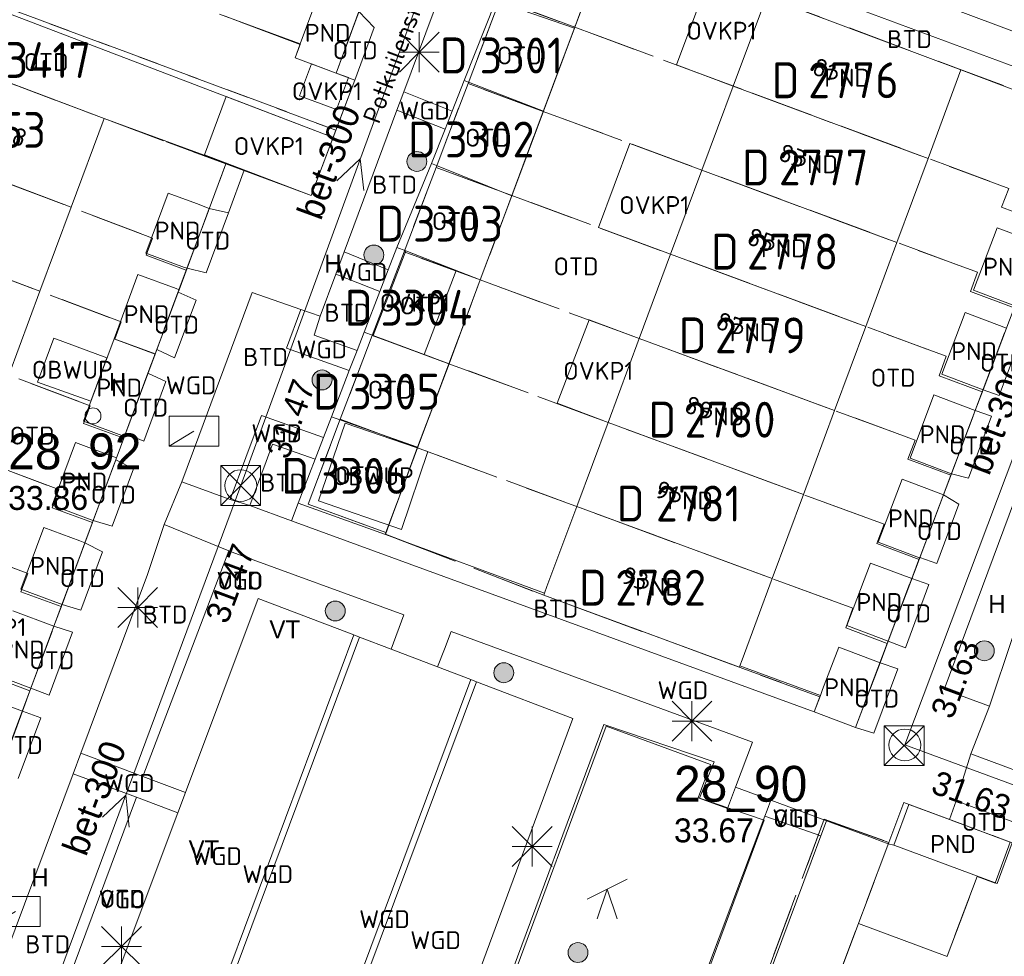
# Model space of a CAD drawing. Header units: metres. Extents: x 207644 to 210135, y 370459 to 373417.
# Tile 84 of 256: x 208183 to 208233, y 371666 to 371713. Entities that reach past the tile are written whole.
import ezdxf
from ezdxf.enums import TextEntityAlignment as Align

# ---------------------------------------------------------------- set-up
doc = ezdxf.new("R2010")
doc.units = ezdxf.units.M
doc.linetypes.add('HIDDEN2', pattern=[4.7625, 3.175, -1.5875])
for name, color, linetype in [('BTD', 7, 'Continuous'), ('CON_BxH300x300mm', 7, 'Continuous'), ('DMM_BxH300x300mm', 7, 'Continuous'), ('GB', 1, 'Continuous'), ('GB07', 1, 'Continuous'), ('GB11', 1, 'Continuous'), ('INV_BxH300x300mm', 7, 'Continuous'), ('KAD_perceelnummer', 212, 'Continuous'), ('KAD_sectie', 212, 'Continuous'), ('KAD_Vastgesteld_Perceel', 212, 'Continuous'), ('KO_INSPECTIE', 7, 'Continuous'), ('NAR', 7, 'Continuous'), ('NLV_inspectieput', 7, 'Continuous'), ('NNR_inspectieput', 7, 'Continuous'), ('NOD_inspectieput', 7, 'Continuous'), ('OBWUP', 7, 'Continuous'), ('onbekend', 7, 'Continuous'), ('ORL', 7, 'Continuous'), ('OTD', 7, 'Continuous'), ('OVKP1', 7, 'Continuous'), ('PIJL', 7, 'Continuous'), ('PND', 7, 'Continuous'), ('VGO', 7, 'Continuous'), ('WGD', 7, 'Continuous')]:
    doc.layers.add(name, color=color, linetype=linetype)
for name, color, linetype, lineweight in [('GIMGMV', 7, 'Continuous', 25), ('GMV', 7, 'Continuous', 25), ('GP1', 7, 'Continuous', 30), ('Q00_Overig_topografisch_object', 7, 'Continuous', 0), ('Q21_lantaarnpaal', 1, 'Continuous', 0), ('Q23_kolk', 153, 'Continuous', 0), ('Q26_boom', 72, 'Continuous', 0), ('Q28_rioolput', 153, 'Continuous', 0), ('Q34_speelwerktuig', 3, 'Continuous', 0)]:
    doc.layers.add(name, color=color, linetype=linetype, lineweight=lineweight)
doc.styles.add('ISO', font='isocpeur.ttf', dxfattribs={"height": 1})
doc.styles.add('ISOCP', font='ISOCP.shx', dxfattribs={"height": 1.8})

# ---------------------------------------------------------------- blocks, each defined once
blk = doc.blocks.new('ACMAP_ANN_TEMPLATE_Vastgesteld_Perceelnummer')
at = {"layer": 'KAD_perceelnummer', "style": 'ISOCP'}
blk.add_attdef('Perceelnummer', text='', height=1.8, dxfattribs=at).set_placement((0, 0), align=Align.MIDDLE)
at = {"layer": 'KAD_sectie', "style": 'ISOCP'}
blk.add_attdef('sectie', text='', height=1.8, dxfattribs=at).set_placement((-2.7, 0), align=Align.MIDDLE_RIGHT)
blk = doc.blocks.new('Q26')
blk.add_hatch(color=256).paths.add_polyline_path([(-0.452, -0.01, 1), (0.548, -0.01, 1)])
blk.add_circle((0.048, -0.01), 0.5)
blk = doc.blocks.new('Q34')
for p, q in [((-1, -0.5), (1, 0.5)), ((-0.5, -1.5), (0, 0)), ((0, 0), (0.5, -1.5))]:
    blk.add_line(p, q)
blk = doc.blocks.new('Q21')
for p, q in [((-1, 1), (0, 0)), ((0, 1), (0, 0)), ((0, 0), (1, 1)), ((-1, 0), (0, 0)), ((-1, -1), (0, 0)), ((0, 0), (1, 0)), ((0, 0), (0, -1)), ((0, 0), (1, -1))]:
    blk.add_line(p, q)
blk = doc.blocks.new('Q28')
at = {"linetype": 'Continuous'}
for p, q in [((-1, -1), (1, 1)), ((-1, 1), (1, -1))]:
    blk.add_line(p, q, dxfattribs=at)
blk.add_lwpolyline([(1, 1), (1, -1), (-1, -1), (-1, 1)], close=True)
blk = doc.blocks.new('Q23')
blk.add_line((-1.25, -0.75), (0, 0))
blk.add_lwpolyline([(-1.25, -0.75), (1.25, -0.75), (1.25, 0.75), (-1.25, 0.75), (-1.25, -0.75)])

msp = doc.modelspace()

# ---------------------------------------------------------------- linework, layer by layer
at = {"layer": 'CON_BxH300x300mm', "color": 253, "linetype": 'Continuous', "lineweight": 13}
for points in [[(208206.23, 371722.86), (208194.23, 371690.04)], [(208206.23, 371722.86), (208240.07, 371710.21)], [(208240.07, 371710.21), (208227.57, 371677.02)], [(208194.23, 371690.04), (208182.69, 371658.96)], [(208227.57, 371677.02), (208282.38, 371656.81)]]:
    msp.add_lwpolyline(points, dxfattribs=at)
at = {"layer": 'GB', "color": 253, "linetype": 'Continuous', "lineweight": 13}
for points in [[(208197.216, 371712.22), (208198.171, 371714.794)], [(208220.622, 371714.573), (208218.956, 371710.099)], [(208230.389, 371710.921), (208220.622, 371714.573)], [(208199.016, 371710.75), (208200.164, 371713.842)], [(208197.216, 371712.22), (208196.954, 371711.515)], [(208177.482, 371712.202), (208187.367, 371708.471)], [(208196.954, 371711.515), (208199.016, 371710.75)], [(208228.738, 371706.468), (208230.389, 371710.921)], [(208218.956, 371710.099), (208217.384, 371705.878)], [(208185.712, 371704.014), (208187.367, 371708.471)], [(208228.738, 371706.468), (208227.174, 371702.249)], [(208217.384, 371705.878), (208215.813, 371701.656)], [(208189.468, 371701.719), (208190.586, 371704.728)], [(208190.586, 371704.728), (208192.01, 371704.198)], [(208184.147, 371699.801), (208185.712, 371704.014)], [(208191.53, 371700.952), (208192.648, 371703.961)], [(208192.01, 371704.198), (208192.648, 371703.961)], [(208232.203, 371702.989), (208231.017, 371699.85)], [(208225.609, 371698.029), (208227.174, 371702.249)], [(208215.813, 371701.656), (208214.239, 371697.426)], [(208187.867, 371697.411), (208189.067, 371700.641)], [(208191.129, 371699.875), (208191.083, 371699.75)], [(208182.582, 371695.588), (208184.147, 371699.801)], [(208190.015, 371696.878), (208191.083, 371699.75)], [(208230.594, 371698.729), (208229.425, 371695.633)], [(208225.609, 371698.029), (208224.045, 371693.812)], [(208232.669, 371697.945), (208231.5, 371694.849)], [(208186.328, 371693.27), (208187.867, 371697.411)], [(208212.671, 371693.213), (208214.239, 371697.426)], [(208189.571, 371695.681), (208189.93, 371696.65)], [(208189.93, 371696.65), (208190.015, 371696.878)], [(208188.444, 371692.649), (208189.571, 371695.681)], [(208227.831, 371691.413), (208229.033, 371694.596)], [(208222.481, 371689.593), (208224.045, 371693.812)], [(208229.906, 371690.629), (208231.108, 371693.812)], [(208211.1, 371688.992), (208212.671, 371693.213)], [(208188.39, 371692.504), (208188.444, 371692.649)], [(208185.929, 371692.198), (208184.76, 371689.052)], [(208187.955, 371691.334), (208186.822, 371688.286)], [(208187.955, 371691.334), (208187.992, 371691.431)], [(208227.435, 371690.365), (208226.24, 371687.201)], [(208220.917, 371685.373), (208222.481, 371689.593)], [(208229.51, 371689.581), (208228.323, 371686.438)], [(208209.602, 371684.968), (208211.1, 371688.992)], [(208184.346, 371687.937), (208183.195, 371684.841)], [(208186.408, 371687.17), (208185.257, 371684.075)], [(208224.659, 371683.015), (208225.844, 371686.153)], [(208228.315, 371686.418), (208228.323, 371686.438)], [(208219.402, 371681.288), (208220.917, 371685.373)], [(208226.734, 371682.231), (208227.919, 371685.369)], [(208209.478, 371684.635), (208209.442, 371684.537)], [(208209.442, 371684.537), (208219.266, 371680.921)], [(208209.478, 371684.635), (208209.602, 371684.968)], [(208183.694, 371679.868), (208184.85, 371682.978)], [(208224.249, 371681.929), (208223.445, 371679.8)], [(208219.294, 371680.996), (208219.402, 371681.288)], [(208225.095, 371677.892), (208226.324, 371681.145)], [(208219.266, 371680.921), (208219.294, 371680.996)], [(208223.445, 371679.8), (208223.331, 371679.499)], [(208223.02, 371678.676), (208223.331, 371679.499)], [(208182.126, 371675.647), (208183.266, 371678.717)], [(208223.02, 371678.676), (208225.095, 371677.892)], [(208227.769, 371674.034), (208227.011, 371671.99)], [(208228.004, 371673.947), (208227.769, 371674.034)], [(208229.814, 371673.276), (208228.004, 371673.947)], [(208229.814, 371673.276), (208232.966, 371672.107)], [(208227.011, 371671.99), (208227.246, 371671.903)], [(208227.246, 371671.903), (208232.207, 371670.062)], [(208221.564, 371658.254), (208225.241, 371668.057)], [(208229.692, 371666.403), (208225.241, 371668.057)]]:
    msp.add_lwpolyline(points, dxfattribs=at)
at = {"layer": 'GB07', "color": 253, "linetype": 'Continuous', "lineweight": 13}
for points in [[(208228.738, 371706.468), (208218.956, 371710.099)], [(208185.712, 371704.014), (208175.841, 371707.746)], [(208217.384, 371705.878), (208227.174, 371702.249)], [(208184.147, 371699.801), (208174.286, 371703.523)], [(208215.813, 371701.656), (208225.609, 371698.029)], [(208189.93, 371696.65), (208187.867, 371697.411)], [(208214.239, 371697.426), (208224.045, 371693.812)], [(208222.481, 371689.593), (208212.671, 371693.213)], [(208220.917, 371685.373), (208211.1, 371688.992)]]:
    msp.add_lwpolyline(points, dxfattribs=at)
at = {"layer": 'GB11', "color": 253, "linetype": 'Continuous', "lineweight": 13}
for points in [[(208234.278, 371702.205), (208232.203, 371702.989)], [(208191.405, 371700.999), (208189.468, 371701.719)], [(208191.53, 371700.952), (208191.405, 371700.999)], [(208189.067, 371700.641), (208190.98, 371699.93)], [(208190.98, 371699.93), (208191.129, 371699.875)], [(208231.017, 371699.85), (208233.093, 371699.066)], [(208232.669, 371697.945), (208230.594, 371698.729)], [(208229.425, 371695.633), (208231.5, 371694.849)], [(208229.033, 371694.596), (208231.108, 371693.812)], [(208188.39, 371692.504), (208186.328, 371693.27)], [(208187.992, 371691.431), (208185.929, 371692.198)], [(208229.906, 371690.629), (208227.831, 371691.413)], [(208229.51, 371689.581), (208227.435, 371690.365)], [(208184.76, 371689.052), (208186.576, 371688.377)], [(208186.576, 371688.377), (208186.822, 371688.286)], [(208186.152, 371687.265), (208184.346, 371687.937)], [(208186.408, 371687.17), (208186.152, 371687.265)], [(208226.24, 371687.201), (208228.315, 371686.418)], [(208225.844, 371686.153), (208227.919, 371685.369)], [(208183.195, 371684.841), (208185.257, 371684.075)], [(208182.788, 371683.745), (208184.85, 371682.978)], [(208226.734, 371682.231), (208224.659, 371683.015)], [(208226.324, 371681.145), (208224.249, 371681.929)], [(208183.694, 371679.868), (208181.632, 371680.634)], [(208181.204, 371679.483), (208183.266, 371678.717)], [(208232.207, 371670.062), (208232.966, 371672.107)]]:
    msp.add_lwpolyline(points, dxfattribs=at)
at = {"layer": 'GIMGMV', "color": 253, "linetype": 'Continuous', "lineweight": 13}
for points in [[(208184.844, 371697.451), (208184.032, 371695.233)], [(208187.511, 371696.453), (208184.844, 371697.451)], [(208186.701, 371694.273), (208187.511, 371696.453)], [(208184.032, 371695.233), (208186.701, 371694.273)], [(208199.469, 371693.182), (208198.138, 371689.269)], [(208203.627, 371691.75), (208199.469, 371693.182)], [(208202.296, 371687.837), (208203.627, 371691.75)], [(208198.138, 371689.269), (208202.296, 371687.837)], [(208189.313, 371675.431), (208193.625, 371686.76)], [(208210.909, 371678.343), (208206.057, 371680.196)], [(208191.574, 371657.008), (208183.582, 371659.888), (208188.987, 371674.39)]]:
    msp.add_lwpolyline(points, dxfattribs=at)
at = {"layer": 'GMV', "color": 253, "linetype": 'Continuous', "lineweight": 13}
for points in [[(208205.726, 371718.707), (208202.411, 371709.809)], [(208171.215, 371718.096), (208198.871, 371707.526)], [(208212.688, 371717.594), (208210.984, 371713)], [(208220.984, 371715.562), (208234.992, 371710.36)], [(208205.453, 371710.375), (208207.031, 371714.375)], [(208210.984, 371713), (208207.286, 371714.286)], [(208197.216, 371712.22), (208193.155, 371713.717)], [(208200.164, 371713.842), (208200.933, 371713.04)], [(208200.933, 371713.04), (208199.955, 371710.405)], [(208209.422, 371708.844), (208210.984, 371713)], [(208199.016, 371710.75), (208199.955, 371710.405)], [(208230.389, 371710.921), (208234.597, 371709.318)], [(208198.871, 371707.526), (208199.954, 371710.402)], [(208199.954, 371710.402), (208199.955, 371710.405)], [(208205.453, 371710.375), (208204.848, 371708.846)], [(208205.749, 371710.261), (208205.453, 371710.375)], [(208209.422, 371708.844), (208205.749, 371710.261)], [(208202.411, 371709.809), (208202.07, 371708.893)], [(208204.848, 371708.846), (208202.411, 371709.809)], [(208202.07, 371708.893), (208199.418, 371701.776)], [(208204.489, 371707.936), (208202.07, 371708.893)], [(208204.848, 371708.846), (208204.489, 371707.936)], [(208207.844, 371704.594), (208209.422, 371708.844)], [(208187.367, 371708.471), (208192.886, 371706.439)], [(208203.813, 371706.219), (208204.489, 371707.936)], [(208198.871, 371707.526), (208197.77, 371704.6)], [(208192.886, 371706.439), (208194.407, 371705.879)], [(208193.61, 371703.732), (208194.407, 371705.879)], [(208194.407, 371705.879), (208194.408, 371705.881)], [(208194.408, 371705.881), (208197.77, 371704.6)], [(208203.813, 371706.219), (208202.063, 371702)], [(208204.148, 371706.084), (208203.813, 371706.219)], [(208207.844, 371704.594), (208204.148, 371706.084)], [(208239.341, 371706.118), (208229.543, 371679.8)], [(208206.256, 371700.368), (208207.844, 371704.594)], [(208192.648, 371703.961), (208193.61, 371703.732)], [(208192.493, 371700.724), (208193.61, 371703.732)], [(208202.063, 371702), (208201.625, 371700.866)], [(208202.063, 371702), (208202.514, 371701.824)], [(208199, 371700.655), (208199.418, 371701.776)], [(208201.625, 371700.866), (208199.418, 371701.776)], [(208206.256, 371700.368), (208202.514, 371701.824)], [(208191.129, 371699.875), (208191.53, 371700.952)], [(208191.53, 371700.952), (208192.493, 371700.724)], [(208201.625, 371700.866), (208201.206, 371699.779)], [(208198.216, 371698.55), (208199, 371700.655)], [(208201.206, 371699.779), (208199, 371700.655)], [(208206.256, 371700.368), (208204.688, 371696.156)], [(208190.907, 371696.456), (208191.985, 371699.357)], [(208191.985, 371699.357), (208191.083, 371699.75)], [(208192.123, 371692.525), (208194.81, 371699.741)], [(208194.81, 371699.741), (208197.245, 371698.89)], [(208200.422, 371697.75), (208201.206, 371699.779)], [(208196.522, 371696.934), (208197.245, 371698.89)], [(208197.245, 371698.89), (208198.216, 371698.55)], [(208197.911, 371697.597), (208198.216, 371698.55)], [(208200.067, 371696.83), (208197.911, 371697.597)], [(208200.422, 371697.75), (208200.067, 371696.83)], [(208200.422, 371697.75), (208200.885, 371697.577)], [(208204.688, 371696.156), (208200.885, 371697.577)], [(208233.442, 371697.607), (208232.309, 371694.558)], [(208199.674, 371695.812), (208196.522, 371696.934)], [(208190.015, 371696.878), (208190.907, 371696.456)], [(208200.067, 371696.83), (208199.674, 371695.812)], [(208203.109, 371691.969), (208204.688, 371696.156)], [(208190.464, 371695.262), (208189.571, 371695.681)], [(208199.674, 371695.812), (208198.781, 371693.5)], [(208189.355, 371692.277), (208190.464, 371695.262)], [(208231.108, 371693.812), (208231.5, 371694.849)], [(208232.309, 371694.558), (208231.5, 371694.849)], [(208195.277, 371693.563), (208193.691, 371689.341)], [(208198.376, 371692.449), (208195.277, 371693.563)], [(208198.781, 371693.5), (208198.376, 371692.449)], [(208198.781, 371693.5), (208199.256, 371693.332)], [(208230.768, 371690.412), (208231.924, 371693.522)], [(208231.924, 371693.522), (208231.108, 371693.812)], [(208199.256, 371693.332), (208203.109, 371691.969)], [(208187.992, 371691.431), (208188.39, 371692.504)], [(208188.444, 371692.649), (208189.355, 371692.277)], [(208191.277, 371690.232), (208192.123, 371692.525)], [(208198.376, 371692.449), (208197.963, 371691.374)], [(208195.822, 371692.119), (208195.503, 371691.258)], [(208197.963, 371691.374), (208195.822, 371692.119)], [(208203.109, 371691.969), (208201.6, 371687.865)], [(208187.955, 371691.334), (208188.837, 371690.882)], [(208195.503, 371691.258), (208194.69, 371689.04)], [(208197.109, 371689.156), (208197.963, 371691.374)], [(208188.837, 371690.882), (208187.769, 371688.008)], [(208229.51, 371689.581), (208229.906, 371690.629)], [(208229.906, 371690.629), (208230.768, 371690.412)], [(208190.388, 371688.093), (208191.277, 371690.232)], [(208191.277, 371690.232), (208193.691, 371689.341)], [(208229.51, 371689.581), (208230.284, 371689.109)], [(208194.69, 371689.04), (208193.691, 371689.341)], [(208196.773, 371688.278), (208194.69, 371689.04)], [(208197.109, 371689.156), (208196.773, 371688.278)], [(208201.5, 371687.594), (208197.109, 371689.156)], [(208230.284, 371689.109), (208229.178, 371686.135)], [(208231.816, 371678.97), (208235.281, 371689.314)], [(208186.408, 371687.17), (208186.822, 371688.286)], [(208187.769, 371688.008), (208186.822, 371688.286)], [(208189.549, 371685.579), (208190.388, 371688.093)], [(208193.625, 371686.76), (208190.388, 371688.093)], [(208223.02, 371678.676), (208196.773, 371688.278)], [(208201.6, 371687.865), (208201.5, 371687.594)], [(208209.478, 371684.635), (208201.5, 371687.594)], [(208186.408, 371687.17), (208187.289, 371686.715)], [(208187.289, 371686.715), (208186.199, 371683.779)], [(208193.79, 371686.692), (208193.625, 371686.76)], [(208202.414, 371683.548), (208193.79, 371686.692)], [(208227.919, 371685.369), (208228.315, 371686.418)], [(208229.178, 371686.135), (208228.323, 371686.438)], [(208186.195, 371676.604), (208189.549, 371685.579)], [(208227.605, 371681.901), (208228.782, 371685.069)], [(208228.782, 371685.069), (208227.919, 371685.369)], [(208184.85, 371682.978), (208185.257, 371684.075)], [(208186.199, 371683.779), (208185.257, 371684.075)], [(208195.101, 371684.379), (208191.448, 371674.627)], [(208199.905, 371682.545), (208195.101, 371684.379)], [(208201.786, 371681.826), (208202.414, 371683.548)], [(208184.615, 371679.517), (208185.789, 371682.676)], [(208185.789, 371682.676), (208184.85, 371682.978)], [(208204.453, 371681.825), (208204.791, 371682.711)], [(208204.791, 371682.711), (208219.918, 371677.163)], [(208199.905, 371682.545), (208190.986, 371658.621)], [(208200.185, 371682.438), (208191.268, 371658.518)], [(208200.185, 371682.438), (208199.905, 371682.545)], [(208201.786, 371681.826), (208200.185, 371682.438)], [(208226.324, 371681.145), (208226.734, 371682.231)], [(208226.734, 371682.231), (208227.605, 371681.901)], [(208204.114, 371680.938), (208201.786, 371681.826)], [(208204.453, 371681.825), (208204.114, 371680.938)], [(208227.212, 371680.844), (208226.324, 371681.145)], [(208204.114, 371680.938), (208205.777, 371680.303)], [(208223.331, 371679.499), (208219.294, 371680.996)], [(208226.009, 371677.608), (208227.212, 371680.844)], [(208196.834, 371656.344), (208205.777, 371680.303)], [(208197.117, 371656.245), (208206.057, 371680.196)], [(208205.777, 371680.303), (208206.057, 371680.196)], [(208183.266, 371678.717), (208183.694, 371679.868)], [(208183.694, 371679.868), (208184.615, 371679.517)], [(208229.543, 371679.8), (208231.816, 371678.97)], [(208184.191, 371678.374), (208183.266, 371678.717)], [(208230.877, 371676.579), (208231.816, 371678.97)], [(208183.061, 371675.333), (208184.191, 371678.374)], [(208202.082, 371654.502), (208210.909, 371678.343)], [(208202.638, 371651.111), (208212.58, 371677.964)], [(208212.58, 371677.964), (208217.812, 371676.03)], [(208225.095, 371677.892), (208226.009, 371677.608)], [(208219.918, 371677.163), (208219.069, 371674.898)], [(208185.81, 371675.574), (208186.195, 371676.604)], [(208186.195, 371676.604), (208189.313, 371675.431)], [(208230.152, 371674.211), (208230.877, 371676.579)], [(208235.484, 371674.874), (208230.877, 371676.579)], [(208217.812, 371676.03), (208217.189, 371674.367)], [(208185.81, 371675.574), (208181.435, 371663.868)], [(208188.987, 371674.39), (208185.81, 371675.574)], [(208189.313, 371675.431), (208191.448, 371674.627)], [(208218.665, 371673.821), (208219.069, 371674.898)], [(208220.844, 371674.241), (208219.069, 371674.898)], [(208191.069, 371673.614), (208188.987, 371674.39)], [(208191.069, 371673.614), (208191.448, 371674.627)], [(208217.189, 371674.367), (208218.665, 371673.821)], [(208220.657, 371673.741), (208220.844, 371674.241)], [(208223.597, 371673.222), (208220.844, 371674.241)], [(208229.814, 371673.276), (208230.152, 371674.211)], [(208233.31, 371673.035), (208230.152, 371674.211)], [(208220.545, 371673.444), (208220.657, 371673.741)], [(208191.069, 371673.614), (208186.122, 371660.406)], [(208220.545, 371673.444), (208210.892, 371647.788)], [(208223.357, 371672.453), (208220.545, 371673.444)], [(208223.357, 371672.453), (208223.637, 371673.207)], [(208223.637, 371673.207), (208223.597, 371673.222)], [(208223.637, 371673.207), (208225.68, 371672.451)], [(208222.875, 371671.156), (208223.357, 371672.453)], [(208225.68, 371672.451), (208226.733, 371672.061)], [(208227.011, 371671.99), (208226.733, 371672.061)], [(208214.494, 371648.703), (208222.875, 371671.156)]]:
    msp.add_lwpolyline(points, dxfattribs=at)
at = {"layer": 'GP1', "color": 253, "linetype": 'Continuous', "lineweight": 13}
for points in [[(208217.776, 371715.657), (208216.101, 371711.159)], [(208197.183, 371709.608), (208197.777, 371711.21)], [(208197.777, 371711.21), (208199.016, 371710.75)], [(208199.016, 371710.75), (208199.634, 371710.523)], [(208216.101, 371711.159), (208218.956, 371710.099)], [(208199.634, 371710.523), (208199.039, 371708.92)], [(208193.499, 371709.579), (208192.406, 371706.644)], [(208198.871, 371707.526), (208193.499, 371709.579)], [(208199.039, 371708.92), (208197.183, 371709.608)], [(208215.813, 371701.656), (208212.194, 371703.003), (208213.764, 371707.225), (208217.384, 371705.878)], [(208192.406, 371706.644), (208197.77, 371704.6)], [(208202.514, 371701.824), (208200.885, 371697.577)], [(208202.514, 371701.824), (208205.05, 371700.837)], [(208205.05, 371700.837), (208203.435, 371696.624)], [(208210.119, 371694.186), (208211.73, 371698.37)], [(208211.73, 371698.37), (208214.239, 371697.426)], [(208203.435, 371696.624), (208200.885, 371697.577)], [(208212.671, 371693.213), (208210.119, 371694.186)]]:
    msp.add_lwpolyline(points, dxfattribs=at)
at = {"layer": 'KAD_Vastgesteld_Perceel', "color": 253, "linetype": 'HIDDEN2', "lineweight": 13}
for points in [[(208182.074, 371675.511), (208183.647, 371679.743), (208185.215, 371683.963), (208186.784, 371688.185), (208188.356, 371692.415), (208189.929, 371696.647), (208191.496, 371700.865), (208193.477, 371706.194), (208197.77, 371704.6), (208199.007, 371707.885), (208199.954, 371710.401), (208199.016, 371710.75), (208200.568, 371714.931), (208202.136, 371719.158), (208203.704, 371723.384), (208205.267, 371727.597), (208206.841, 371731.839), (208208.4, 371736.041), (208209.975, 371740.337), (208210.91, 371739.984), (208212.609, 371744.505)], [(208236.681, 371708.567), (208220.621, 371714.574), (208219.853, 371714.867), (208220.221, 371715.851), (208209.323, 371719.918), (208207.242, 371714.446), (208205.639, 371710.231), (208204.036, 371706.016), (208202.425, 371701.78), (208200.829, 371697.583), (208199.226, 371693.369), (208197.606, 371689.11), (208197.606, 371689.11), (208201.52, 371687.689), (208201.488, 371687.604), (208209.442, 371684.537), (208223.306, 371679.433), (208223.02, 371678.676), (208225.095, 371677.892), (208226.691, 371682.118), (208228.284, 371686.335), (208229.879, 371690.557), (208231.461, 371694.746), (208233.057, 371698.972)], [(208249.781, 371665.872), (208245.554, 371667.439), (208241.32, 371669.009), (208237.095, 371670.575), (208232.867, 371672.143), (208227.517, 371674.127), (208226.766, 371672.124), (208223.526, 371673.291), (208214.343, 371648.654)]]:
    msp.add_lwpolyline(points, dxfattribs=at)
for points in [[(208197.204, 371712.189), (208175.621, 371720.332), (208177.309, 371724.774), (208198.842, 371716.64), (208198.491, 371715.697), (208200.568, 371714.931), (208199.016, 371710.75), (208196.954, 371711.515), (208197.204, 371712.189)], [(208199.016, 371710.75), (208199.954, 371710.401), (208199.007, 371707.885), (208171.261, 371718.217), (208172.489, 371721.513), (208175.621, 371720.332), (208197.204, 371712.189), (208196.954, 371711.515), (208199.016, 371710.75)], [(208207.242, 371714.446), (208209.323, 371719.918), (208220.221, 371715.851), (208219.853, 371714.867), (208212.692, 371717.599), (208210.994, 371713.054), (208207.242, 371714.446)], [(208193.477, 371706.194), (208187.368, 371708.465), (208177.482, 371712.202), (208170.035, 371714.928), (208171.261, 371718.217), (208199.007, 371707.885), (208197.77, 371704.6), (208193.477, 371706.194)], [(208219.853, 371714.867), (208220.621, 371714.574), (208236.681, 371708.567), (208234.648, 371703.184), (208232.43, 371704.013), (208232.786, 371704.965), (208210.994, 371713.054), (208212.692, 371717.599), (208219.853, 371714.867)], [(208170.035, 371714.928), (208177.482, 371712.202), (208187.368, 371708.465), (208193.477, 371706.194), (208191.496, 371700.865), (208189.481, 371701.606), (208189.798, 371702.469), (208168.406, 371710.557), (208170.035, 371714.928)], [(208205.639, 371710.231), (208207.242, 371714.446), (208210.994, 371713.054), (208209.417, 371708.831), (208205.639, 371710.231)], [(208210.994, 371713.054), (208232.786, 371704.965), (208232.43, 371704.013), (208234.648, 371703.184), (208233.057, 371698.972), (208230.863, 371699.792), (208231.22, 371700.749), (208209.417, 371708.831), (208210.994, 371713.054)], [(208166.833, 371706.337), (208168.406, 371710.557), (208189.798, 371702.469), (208189.481, 371701.606), (208191.496, 371700.865), (208189.929, 371696.647), (208187.901, 371697.392), (208188.226, 371698.261), (208166.833, 371706.337)], [(208204.036, 371706.016), (208205.639, 371710.231), (208209.417, 371708.831), (208207.84, 371704.609), (208204.036, 371706.016)], [(208231.22, 371700.749), (208230.863, 371699.792), (208233.057, 371698.972), (208231.461, 371694.746), (208229.294, 371695.556), (208229.653, 371696.532), (208207.84, 371704.609), (208209.417, 371708.831), (208231.22, 371700.749)], [(208165.261, 371702.118), (208166.833, 371706.337), (208188.226, 371698.261), (208187.901, 371697.392), (208189.929, 371696.647), (208188.356, 371692.415), (208186.333, 371693.158), (208186.661, 371694.05), (208165.261, 371702.118)], [(208202.425, 371701.78), (208204.036, 371706.016), (208207.84, 371704.609), (208206.256, 371700.368), (208202.425, 371701.78)], [(208229.653, 371696.532), (208229.294, 371695.556), (208231.461, 371694.746), (208229.879, 371690.557), (208227.729, 371691.361), (208228.087, 371692.322), (208206.256, 371700.368), (208207.84, 371704.609), (208229.653, 371696.532)], [(208163.689, 371697.898), (208165.261, 371702.118), (208186.661, 371694.05), (208186.333, 371693.158), (208188.356, 371692.415), (208186.784, 371688.185), (208184.761, 371688.928), (208185.098, 371689.838), (208163.689, 371697.898)], [(208200.829, 371697.583), (208202.425, 371701.78), (208206.256, 371700.368), (208204.684, 371696.161), (208200.829, 371697.583)], [(208228.087, 371692.322), (208227.729, 371691.361), (208229.879, 371690.557), (208228.284, 371686.335), (208226.165, 371687.127), (208226.526, 371688.1), (208204.684, 371696.161), (208206.256, 371700.368), (208228.087, 371692.322)], [(208162.118, 371693.681), (208163.689, 371697.898), (208185.098, 371689.838), (208184.761, 371688.928), (208186.784, 371688.185), (208185.215, 371683.963), (208183.195, 371684.705), (208183.536, 371685.626), (208162.118, 371693.681)], [(208199.226, 371693.369), (208200.829, 371697.583), (208204.684, 371696.161), (208203.107, 371691.939), (208199.226, 371693.369)], [(208204.684, 371696.161), (208226.526, 371688.1), (208226.165, 371687.127), (208228.284, 371686.335), (208226.691, 371682.118), (208224.606, 371682.897), (208224.967, 371683.88), (208203.107, 371691.939), (208204.684, 371696.161)], [(208160.546, 371689.461), (208162.118, 371693.681), (208183.536, 371685.626), (208183.195, 371684.705), (208185.215, 371683.963), (208183.647, 371679.743), (208181.626, 371680.486), (208181.969, 371681.415), (208160.546, 371689.461)], [(208203.107, 371691.939), (208201.52, 371687.689), (208197.606, 371689.11), (208199.226, 371693.369), (208203.107, 371691.939)], [(208209.442, 371684.537), (208201.488, 371687.604), (208201.52, 371687.689), (208203.107, 371691.939), (208224.967, 371683.88), (208224.606, 371682.897), (208226.691, 371682.118), (208225.095, 371677.892), (208223.02, 371678.676), (208223.306, 371679.433), (208209.442, 371684.537)], [(208158.974, 371685.242), (208160.546, 371689.461), (208181.969, 371681.415), (208181.626, 371680.486), (208183.647, 371679.743), (208182.074, 371675.511), (208180.058, 371676.253), (208180.405, 371677.204), (208158.974, 371685.242)], [(208223.001, 371648.574), (208218.524, 371650.246), (208221.564, 371658.254), (208226.766, 371672.124), (208227.517, 371674.127), (208232.867, 371672.143), (208232.104, 371670.086), (208231.199, 371670.42), (208223.001, 371648.574)], [(208221.975, 371645.843), (208214.343, 371648.654), (208223.526, 371673.291), (208226.766, 371672.124), (208221.564, 371658.254), (208218.524, 371650.246), (208223.001, 371648.574), (208221.975, 371645.843)], [(208235.412, 371668.86), (208227.245, 371646.989), (208223.001, 371648.574), (208231.199, 371670.42), (208232.104, 371670.086), (208232.867, 371672.143), (208237.095, 371670.575), (208236.333, 371668.519), (208235.412, 371668.86)]]:
    msp.add_lwpolyline(points, close=True, dxfattribs=at)
at = {"layer": 'NOD_inspectieput', "color": 253, "lineweight": 13}
for centre in [(208194.23, 371690.04), (208227.57, 371677.02)]:
    msp.add_circle(centre, 0.8, dxfattribs=at)
at = {"layer": 'onbekend', "color": 253, "lineweight": 13}
msp.add_circle((208186.81, 371693.54), 0.4, dxfattribs=at)
at = {"layer": 'PIJL', "color": 253, "lineweight": 13}
for points in [[(208199.06, 371705.34), (208200.23, 371706.45), (208200.41, 371704.85)], [(208187.28, 371673.4), (208188.46, 371674.5), (208188.63, 371672.9)]]:
    msp.add_lwpolyline(points, dxfattribs=at)
at = {"layer": 'Q00_Overig_topografisch_object', "color": 253}
msp.add_lwpolyline([(208211.042, 371647.737), (208220.502, 371673.245), (208217.262, 371674.351), (208217.991, 371676.173), (208212.461, 371678.041), (208202.38, 371650.931), (208211.042, 371647.737)], dxfattribs=at)

# ---------------------------------------------------------------- block references
at = {"layer": 'KAD_Vastgesteld_Perceel', "color": 253, "linetype": 'HIDDEN2', "lineweight": 13}
ref = msp.add_blockref('ACMAP_ANN_TEMPLATE_Vastgesteld_Perceelnummer', (208208.32, 371711.639), dxfattribs=at)
ref.add_attrib('Perceelnummer', '3301', dxfattribs={"layer": 'KAD_perceelnummer', "lineweight": 13, "height": 1.8, "style": 'ISOCP'}).set_placement((208208.32, 371711.639), align=Align.MIDDLE)
ref.add_attrib('sectie', 'D', dxfattribs={"layer": 'KAD_sectie', "lineweight": 13, "height": 1.8, "style": 'ISOCP'}).set_placement((208205.62, 371711.639), align=Align.MIDDLE_RIGHT)
ref = msp.add_blockref('ACMAP_ANN_TEMPLATE_Vastgesteld_Perceelnummer', (208184.563, 371711.409), dxfattribs=at)
ref.add_attrib('Perceelnummer', '3417', dxfattribs={"layer": 'KAD_perceelnummer', "lineweight": 13, "height": 1.8, "style": 'ISOCP'}).set_placement((208184.563, 371711.409), align=Align.MIDDLE)
ref.add_attrib('sectie', 'D', dxfattribs={"layer": 'KAD_sectie', "lineweight": 13, "height": 1.8, "style": 'ISOCP'}).set_placement((208181.863, 371711.409), align=Align.MIDDLE_RIGHT)
ref = msp.add_blockref('ACMAP_ANN_TEMPLATE_Vastgesteld_Perceelnummer', (208224.985, 371710.392), dxfattribs=at)
ref.add_attrib('Perceelnummer', '2776', dxfattribs={"layer": 'KAD_perceelnummer', "lineweight": 13, "height": 1.8, "style": 'ISOCP'}).set_placement((208224.985, 371710.392), align=Align.MIDDLE)
ref.add_attrib('sectie', 'D', dxfattribs={"layer": 'KAD_sectie', "lineweight": 13, "height": 1.8, "style": 'ISOCP'}).set_placement((208222.285, 371710.392), align=Align.MIDDLE_RIGHT)
ref = msp.add_blockref('ACMAP_ANN_TEMPLATE_Vastgesteld_Perceelnummer', (208182.17, 371707.897), dxfattribs=at)
ref.add_attrib('Perceelnummer', '2753', dxfattribs={"layer": 'KAD_perceelnummer', "lineweight": 13, "height": 1.8, "style": 'ISOCP'}).set_placement((208182.17, 371707.897), align=Align.MIDDLE)
ref.add_attrib('sectie', 'D', dxfattribs={"layer": 'KAD_sectie', "lineweight": 13, "height": 1.8, "style": 'ISOCP'}).set_placement((208179.47, 371707.897), align=Align.MIDDLE_RIGHT)
ref = msp.add_blockref('ACMAP_ANN_TEMPLATE_Vastgesteld_Perceelnummer', (208206.73, 371707.42), dxfattribs=at)
ref.add_attrib('Perceelnummer', '3302', dxfattribs={"layer": 'KAD_perceelnummer', "lineweight": 13, "height": 1.8, "style": 'ISOCP'}).set_placement((208206.73, 371707.42), align=Align.MIDDLE)
ref.add_attrib('sectie', 'D', dxfattribs={"layer": 'KAD_sectie', "lineweight": 13, "height": 1.8, "style": 'ISOCP'}).set_placement((208204.03, 371707.42), align=Align.MIDDLE_RIGHT)
ref = msp.add_blockref('ACMAP_ANN_TEMPLATE_Vastgesteld_Perceelnummer', (208223.491, 371706.013), dxfattribs=at)
ref.add_attrib('Perceelnummer', '2777', dxfattribs={"layer": 'KAD_perceelnummer', "lineweight": 13, "height": 1.8, "style": 'ISOCP'}).set_placement((208223.491, 371706.013), align=Align.MIDDLE)
ref.add_attrib('sectie', 'D', dxfattribs={"layer": 'KAD_sectie', "lineweight": 13, "height": 1.8, "style": 'ISOCP'}).set_placement((208220.791, 371706.013), align=Align.MIDDLE_RIGHT)
ref = msp.add_blockref('ACMAP_ANN_TEMPLATE_Vastgesteld_Perceelnummer', (208205.136, 371703.192), dxfattribs=at)
ref.add_attrib('Perceelnummer', '3303', dxfattribs={"layer": 'KAD_perceelnummer', "lineweight": 13, "height": 1.8, "style": 'ISOCP'}).set_placement((208205.136, 371703.192), align=Align.MIDDLE)
ref.add_attrib('sectie', 'D', dxfattribs={"layer": 'KAD_sectie', "lineweight": 13, "height": 1.8, "style": 'ISOCP'}).set_placement((208202.436, 371703.192), align=Align.MIDDLE_RIGHT)
ref = msp.add_blockref('ACMAP_ANN_TEMPLATE_Vastgesteld_Perceelnummer', (208221.936, 371701.789), dxfattribs=at)
ref.add_attrib('Perceelnummer', '2778', dxfattribs={"layer": 'KAD_perceelnummer', "lineweight": 13, "height": 1.8, "style": 'ISOCP'}).set_placement((208221.936, 371701.789), align=Align.MIDDLE)
ref.add_attrib('sectie', 'D', dxfattribs={"layer": 'KAD_sectie', "lineweight": 13, "height": 1.8, "style": 'ISOCP'}).set_placement((208219.236, 371701.789), align=Align.MIDDLE_RIGHT)
ref = msp.add_blockref('ACMAP_ANN_TEMPLATE_Vastgesteld_Perceelnummer', (208203.545, 371698.971), dxfattribs=at)
ref.add_attrib('Perceelnummer', '3304', dxfattribs={"layer": 'KAD_perceelnummer', "lineweight": 13, "height": 1.8, "style": 'ISOCP'}).set_placement((208203.545, 371698.971), align=Align.MIDDLE)
ref.add_attrib('sectie', 'D', dxfattribs={"layer": 'KAD_sectie', "lineweight": 13, "height": 1.8, "style": 'ISOCP'}).set_placement((208200.845, 371698.971), align=Align.MIDDLE_RIGHT)
ref = msp.add_blockref('ACMAP_ANN_TEMPLATE_Vastgesteld_Perceelnummer', (208220.314, 371697.583), dxfattribs=at)
ref.add_attrib('Perceelnummer', '2779', dxfattribs={"layer": 'KAD_perceelnummer', "lineweight": 13, "height": 1.8, "style": 'ISOCP'}).set_placement((208220.314, 371697.583), align=Align.MIDDLE)
ref.add_attrib('sectie', 'D', dxfattribs={"layer": 'KAD_sectie', "lineweight": 13, "height": 1.8, "style": 'ISOCP'}).set_placement((208217.614, 371697.583), align=Align.MIDDLE_RIGHT)
ref = msp.add_blockref('ACMAP_ANN_TEMPLATE_Vastgesteld_Perceelnummer', (208201.958, 371694.761), dxfattribs=at)
ref.add_attrib('Perceelnummer', '3305', dxfattribs={"layer": 'KAD_perceelnummer', "lineweight": 13, "height": 1.8, "style": 'ISOCP'}).set_placement((208201.958, 371694.761), align=Align.MIDDLE)
ref.add_attrib('sectie', 'D', dxfattribs={"layer": 'KAD_sectie', "lineweight": 13, "height": 1.8, "style": 'ISOCP'}).set_placement((208199.258, 371694.761), align=Align.MIDDLE_RIGHT)
ref = msp.add_blockref('ACMAP_ANN_TEMPLATE_Vastgesteld_Perceelnummer', (208218.795, 371693.352), dxfattribs=at)
ref.add_attrib('Perceelnummer', '2780', dxfattribs={"layer": 'KAD_perceelnummer', "lineweight": 13, "height": 1.8, "style": 'ISOCP'}).set_placement((208218.795, 371693.352), align=Align.MIDDLE)
ref.add_attrib('sectie', 'D', dxfattribs={"layer": 'KAD_sectie', "lineweight": 13, "height": 1.8, "style": 'ISOCP'}).set_placement((208216.095, 371693.352), align=Align.MIDDLE_RIGHT)
ref = msp.add_blockref('ACMAP_ANN_TEMPLATE_Vastgesteld_Perceelnummer', (208200.363, 371690.529), dxfattribs=at)
ref.add_attrib('Perceelnummer', '3306', dxfattribs={"layer": 'KAD_perceelnummer', "lineweight": 13, "height": 1.8, "style": 'ISOCP'}).set_placement((208200.363, 371690.529), align=Align.MIDDLE)
ref.add_attrib('sectie', 'D', dxfattribs={"layer": 'KAD_sectie', "lineweight": 13, "height": 1.8, "style": 'ISOCP'}).set_placement((208197.663, 371690.529), align=Align.MIDDLE_RIGHT)
ref = msp.add_blockref('ACMAP_ANN_TEMPLATE_Vastgesteld_Perceelnummer', (208217.205, 371689.14), dxfattribs=at)
ref.add_attrib('Perceelnummer', '2781', dxfattribs={"layer": 'KAD_perceelnummer', "lineweight": 13, "height": 1.8, "style": 'ISOCP'}).set_placement((208217.205, 371689.14), align=Align.MIDDLE)
ref.add_attrib('sectie', 'D', dxfattribs={"layer": 'KAD_sectie', "lineweight": 13, "height": 1.8, "style": 'ISOCP'}).set_placement((208214.505, 371689.14), align=Align.MIDDLE_RIGHT)
ref = msp.add_blockref('ACMAP_ANN_TEMPLATE_Vastgesteld_Perceelnummer', (208215.309, 371684.916), dxfattribs=at)
ref.add_attrib('Perceelnummer', '2782', dxfattribs={"layer": 'KAD_perceelnummer', "lineweight": 13, "height": 1.8, "style": 'ISOCP'}).set_placement((208215.309, 371684.916), align=Align.MIDDLE)
ref.add_attrib('sectie', 'D', dxfattribs={"layer": 'KAD_sectie', "lineweight": 13, "height": 1.8, "style": 'ISOCP'}).set_placement((208212.609, 371684.916), align=Align.MIDDLE_RIGHT)
at = {"layer": 'Q21_lantaarnpaal', "color": 253}
for p in [(208203.194, 371711.8), (208189.056, 371683.919), (208216.883, 371678.216), (208208.864, 371671.924), (208188.238, 371666.905)]:
    msp.add_blockref('Q21', p, dxfattribs=at)
at = {"layer": 'Q23_kolk', "color": 253}
for p in [(208191.881, 371692.773), (208182.913, 371668.656)]:
    msp.add_blockref('Q23', p, dxfattribs=at)
at = {"layer": 'Q26_boom', "color": 253}
for p in [(208203.025, 371706.326), (208200.863, 371701.63), (208198.262, 371695.356), (208198.927, 371683.756), (208231.514, 371681.757), (208207.386, 371680.656), (208211.111, 371666.607)]:
    msp.add_blockref('Q26', p, dxfattribs=at)
at = {"layer": 'Q28_rioolput', "color": 253}
for p in [(208194.228, 371690.043), (208227.533, 371676.983)]:
    msp.add_blockref('Q28', p, dxfattribs=at)
at = {"layer": 'Q34_speelwerktuig', "color": 253}
msp.add_blockref('Q34', (208212.628, 371669.783), dxfattribs=at)

# ---------------------------------------------------------------- texts
at = {"layer": 'BTD', "color": 253, "linetype": 'Continuous', "lineweight": 13, "style": 'ISO'}
for p in [(208227.807, 371712.457), (208201.954, 371705.15), (208199.559, 371698.722), (208195.476, 371696.5), (208196.327, 371690.192), (208210.052, 371683.866), (208190.426, 371683.566), (208184.535, 371667.014)]:
    msp.add_text('BTD', height=0.9, dxfattribs=at).set_placement(p, align=Align.MIDDLE_CENTER)
at = {"layer": 'DMM_BxH300x300mm', "color": 253, "lineweight": 13}
for rotation, p in [(69.92, (208198.25, 371703.3)), (69.36, (208231.8, 371690.49)), (69.63, (208186.46, 371671.37))]:
    msp.add_text('bet-300', height=1.3, rotation=rotation, dxfattribs=at).set_placement(p)
at = {"layer": 'INV_BxH300x300mm', "color": 253, "lineweight": 13}
for s, rotation, p in [('31.47', 69.92, (208196.61, 371691.3)), ('31.47', 69.63, (208193.55, 371683.04)), ('31.63', 69.36, (208229.96, 371678.26)), ('31.63', 339.76, (208228.82, 371674.64))]:
    msp.add_text(s, height=1.2, rotation=rotation, dxfattribs=at).set_placement(p)
at = {"layer": 'KO_INSPECTIE', "color": 253, "lineweight": 13}
for s, p in [('H', (208198.42, 371700.74)), ('H', (208187.61, 371694.8)), ('H', (208231.76, 371683.65)), ('VT', (208195.67, 371682.37)), ('VT', (208191.61, 371671.33)), ('H', (208183.71, 371669.92))]:
    msp.add_text(s, height=0.9, dxfattribs=at).set_placement(p)
at = {"layer": 'NAR', "color": 253, "linetype": 'Continuous', "lineweight": 13, "style": 'ISO'}
for s, rotation, p in [('81', 339.6, (208223.538, 371710.94)), ('48', 339.3, (208182.798, 371707.656)), ('83', 339.7, (208221.921, 371706.599)), ('85', 339.7, (208220.349, 371702.378)), ('87', 339.7, (208218.777, 371698.153)), ('89', 339.7, (208217.209, 371693.938)), ('91', 339.7, (208215.638, 371689.719)), ('93', 339.8, (208214.024, 371685.382))]:
    msp.add_text(s, height=0.9, rotation=rotation, dxfattribs=at).set_placement(p, align=Align.MIDDLE_CENTER)
at = {"layer": 'NLV_inspectieput', "color": 253, "lineweight": 13}
for s, p in [('33.86', (208182.55, 371688.82)), ('33.67', (208215.98, 371672.13))]:
    msp.add_text(s, height=1.2, dxfattribs=at).set_placement(p)
at = {"layer": 'NNR_inspectieput', "color": 253, "lineweight": 13}
for s, p in [('28_92', (208182.55, 371690.86)), ('28_90', (208215.98, 371674.17))]:
    msp.add_text(s, height=1.8, dxfattribs=at).set_placement(p)
at = {"layer": 'OBWUP', "color": 253, "linetype": 'Continuous', "lineweight": 13, "style": 'ISO'}
for p in [(208185.772, 371695.856), (208200.883, 371690.51)]:
    msp.add_text('OBWUP', height=0.9, dxfattribs=at).set_placement(p, align=Align.MIDDLE_CENTER)
at = {"layer": 'ORL', "color": 253, "linetype": 'Continuous', "lineweight": 13, "style": 'ISO'}
msp.add_text('Potkuilenstraat', height=0.9, rotation=69.6, dxfattribs=at).set_placement((208202.227, 371712.255), align=Align.MIDDLE_CENTER)
at = {"layer": 'OTD', "color": 253, "linetype": 'Continuous', "lineweight": 13, "style": 'ISO'}
for p in [(208199.975, 371711.896), (208184.455, 371711.303), (208208.219, 371711.635), (208206.618, 371707.507), (208204.954, 371703.317), (208192.57, 371702.341), (208211.061, 371701.048), (208203.339, 371699.082), (208191, 371698.117), (208232.471, 371696.208), (208226.985, 371695.457), (208201.735, 371694.857), (208189.454, 371693.955), (208183.757, 371692.552), (208230.915, 371692.054), (208200.109, 371690.56), (208187.83, 371689.585), (208229.304, 371687.755), (208186.273, 371685.393), (208194.194, 371685.275), (208227.758, 371683.628), (208184.742, 371681.273), (208226.154, 371679.347), (208183.159, 371677.013), (208222.091, 371673.339), (208231.562, 371673.157), (208188.282, 371669.295)]:
    msp.add_text('OTD', height=0.9, dxfattribs=at).set_placement(p, align=Align.MIDDLE_CENTER)
at = {"layer": 'OVKP1', "color": 253, "linetype": 'Continuous', "lineweight": 13, "style": 'ISO'}
for p in [(208218.362, 371712.877), (208198.555, 371709.841), (208195.639, 371707.087), (208214.988, 371704.123), (208202.968, 371699.223), (208212.179, 371695.801), (208181.707, 371682.932)]:
    msp.add_text('OVKP1', height=0.9, dxfattribs=at).set_placement(p, align=Align.MIDDLE_CENTER)
at = {"layer": 'PND', "color": 253, "linetype": 'Continuous', "lineweight": 13, "style": 'ISO'}
for p in [(208198.594, 371712.772), (208224.673, 371710.518), (208223.061, 371706.175), (208191.058, 371702.84), (208221.494, 371701.954), (208232.648, 371701.028), (208189.498, 371698.645), (208219.924, 371697.733), (208231.047, 371696.789), (208188.129, 371694.958), (208218.358, 371693.511), (208229.47, 371692.613), (208186.376, 371690.242), (208216.791, 371689.294), (208227.875, 371688.392), (208184.802, 371686.006), (208215.18, 371684.957), (208226.289, 371684.192), (208183.241, 371681.806), (208224.672, 371679.911), (208229.989, 371672.048)]:
    msp.add_text('PND', height=0.9, dxfattribs=at).set_placement(p, align=Align.MIDDLE_CENTER)
at = {"layer": 'VGO', "color": 253, "linetype": 'Continuous', "lineweight": 13, "style": 'ISO'}
for p in [(208194.183, 371685.262), (208222.091, 371673.339), (208188.266, 371669.259)]:
    msp.add_text('VGO', height=0.9, dxfattribs=at).set_placement(p, align=Align.MIDDLE_CENTER)
at = {"layer": 'WGD', "color": 253, "linetype": 'Continuous', "lineweight": 13, "style": 'ISO'}
for p in [(208203.459, 371708.869), (208200.313, 371700.771), (208198.295, 371696.882), (208191.734, 371695.077), (208196.034, 371692.668), (208216.424, 371679.767), (208188.629, 371675.106), (208193.014, 371671.435), (208195.586, 371670.531), (208201.446, 371668.272), (208204.013, 371667.219)]:
    msp.add_text('WGD', height=0.9, dxfattribs=at).set_placement(p, align=Align.MIDDLE_CENTER)

doc.saveas('drawing.dxf')
